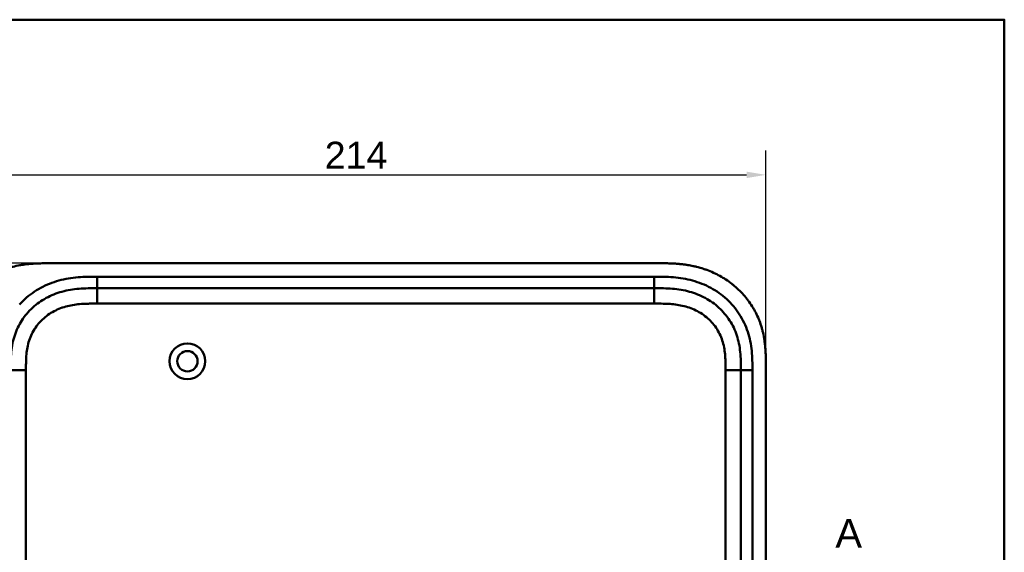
# Model space of a CAD drawing. Header units: millimetres. Extents: x 20 to 833, y 20 to 574.
# Tile 12 of 12: x 564 to 820, y 435 to 574. Entities that reach past the tile are written whole.
import ezdxf

# ---------------------------------------------------------------- set-up
doc = ezdxf.new("R2010")
doc.units = ezdxf.units.MM
doc.header["$LTSCALE"] = 2
for name, color, linetype, lineweight in [('Bemaßungen(DIN)', 7, 'Continuous', 25), ('Schnittansichtslinien(DIN)', 7, 'Continuous', 70), ('Sichtbare Kanten(DIN)', 7, 'Continuous', 50), ('Sichtbare tangentiale Kanten(DIN)', 7, 'Continuous', 50), ('Skizziergeometrie(DIN)', 7, 'Continuous', 50)]:
    doc.layers.add(name, color=color, linetype=linetype, lineweight=lineweight)
doc.styles.add('Aktuell-DINGroßer Text', font='arial.ttf')
doc.styles.add('STANDARD-DIN~0', font='arial.ttf')
doc.dimstyles.new('CAD-LAN', dxfattribs={"dimscale": 2, "dimtxt": 3.5, "dimasz": 2.5, "dimexe": 3.175, "dimexo": 0, "dimgap": 0.8, "dimtad": 1, "dimrnd": 1e-08, "dimtxsty": 'STANDARD-DIN~0', "dimcen": 0.09, "dimdle": 10, "dimclrd": 250, "dimclre": 250, "dimclrt": 250, "dimadec": 0, "dimazin": 2, "dimtfac": 1, "dimtmove": 0, "dimatfit": 3, "dimfxl": 1, "dimtolj": 1, "dimtzin": 0, "dimlwd": 25, "dimlwe": 25, "dimarcsym": 0})

# ---------------------------------------------------------------- blocks, each defined once
blk = doc.blocks.new('Ränder Standardrahmen')
at = {"layer": 'Skizziergeometrie(DIN)', "flags": 128}
blk.add_lwpolyline([(10, 10), (10, 287), (410, 287), (410, 10), (10, 10)], dxfattribs=at)
blk = doc.blocks.new('*D22')
at = {"layer": 'Bemaßungen(DIN)', "color": 250, "linetype": 'Continuous', "lineweight": 25, "true_color": 0x3f3f3f, "transparency": 16777216}
for p, q in [((571, 510.64), (484.38, 510.64)), ((490.73, 505.64), (490.73, 270.64)), ((571, 265.64), (484.38, 265.64))]:
    blk.add_line(p, q, dxfattribs=at)
at = {"layer": 'Bemaßungen(DIN)', "color": 250, "linetype": 'Continuous', "true_color": 0x3f3f3f, "transparency": 16777216}
for points in [[(489.9, 505.64), (491.57, 505.64), (490.73, 510.64)], [(489.9, 270.64), (491.57, 270.64), (490.73, 265.64)]]:
    blk.add_solid(points, dxfattribs=at)
at = {"layer": 'Defpoints', "color": 0, "linetype": 'Continuous', "transparency": 16777216}
for p in [(571, 510.64), (490.73, 265.64), (571, 265.64)]:
    blk.add_point(p, dxfattribs=at)
at = {"layer": 'Bemaßungen(DIN)', "color": 250, "linetype": 'Continuous', "lineweight": 25, "true_color": 0x3f3f3f, "transparency": 16777216, "insert": (481.98, 380.32), "char_height": 7, "attachment_point": 1, "rotation": 90, "style": 'STANDARD-DIN~0'}
blk.add_mtext('\\A1;245', dxfattribs=at)
blk = doc.blocks.new('*D23')
at = {"layer": 'Bemaßungen(DIN)', "color": 250, "linetype": 'Continuous', "lineweight": 25, "true_color": 0x3f3f3f, "transparency": 16777216}
for p, q in [((543.96, 483.86), (543.96, 539.99)), ((757.96, 483.86), (757.96, 539.99)), ((548.96, 533.64), (752.96, 533.64))]:
    blk.add_line(p, q, dxfattribs=at)
at = {"layer": 'Bemaßungen(DIN)', "color": 250, "linetype": 'Continuous', "true_color": 0x3f3f3f, "transparency": 16777216}
for points in [[(548.96, 534.47), (548.96, 532.8), (543.96, 533.64)], [(752.96, 534.47), (752.96, 532.8), (757.96, 533.64)]]:
    blk.add_solid(points, dxfattribs=at)
at = {"layer": 'Defpoints', "color": 0, "linetype": 'Continuous', "transparency": 16777216}
for p in [(757.96, 533.64), (543.96, 483.86), (757.96, 483.86)]:
    blk.add_point(p, dxfattribs=at)
at = {"layer": 'Bemaßungen(DIN)', "color": 250, "linetype": 'Continuous', "lineweight": 25, "true_color": 0x3f3f3f, "transparency": 16777216, "insert": (643.19, 542.26), "char_height": 7, "attachment_point": 1, "style": 'STANDARD-DIN~0'}
blk.add_mtext('\\A1;214', dxfattribs=at)
blk = doc.blocks.new('2DTransSchnitt0')
at = {"layer": 'Schnittansichtslinien(DIN)', "insert": (388.02, 218.32), "char_height": 3.73, "attachment_point": 7, "style": 'Aktuell-DINGroßer Text'}
blk.add_mtext('A', dxfattribs=at)

msp = doc.modelspace()

# ---------------------------------------------------------------- linework, layer by layer
at = {"layer": 'Sichtbare Kanten(DIN)'}
for p, q in [((729.9256, 510.641), (571.003, 510.641)), ((728.926, 504.141), (584.0026, 504.141)), ((751.4643, 293.4253), (751.4643, 482.8567)), ((757.9643, 292.4254), (757.9643, 483.8566))]:
    msp.add_line(p, q, dxfattribs=at)
for radius in [4.65, 2.65]:
    msp.add_circle((607.4643, 485.141), radius, dxfattribs=at)
for points, knots in [([(571.003, 510.641), (570.4174, 510.6386), (569.239, 510.6254), (567.7496, 510.5617), (566.2518, 510.4468), (565.0486, 510.3085), (563.5446, 510.0667), (562.344, 509.8145), (560.8544, 509.4197), (559.6748, 509.0385), (558.2241, 508.4778), (557.0862, 507.9617), (555.7012, 507.2332), (554.6267, 506.5847), (553.3344, 505.6953), (552.3446, 504.9229), (551.1708, 503.8865), (550.2855, 503.0035), (549.2533, 501.8391), (548.4896, 500.8623), (547.6179, 499.5925), (546.9887, 498.5411), (546.2903, 497.1908), (545.8029, 496.0853), (545.2825, 494.6805), (544.9366, 493.5418), (544.5881, 492.108), (544.374, 490.9559), (544.1784, 489.5166), (544.0749, 488.3683), (543.9979, 486.9422), (543.9646, 485.5275), (543.9641, 484.411), (543.9643, 483.8567)], [0.000006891, 0.000006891, 0.000006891, 0.000006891, 0.040704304, 0.081401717, 0.101750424, 0.142447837, 0.162796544, 0.203493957, 0.223842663, 0.264540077, 0.284888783, 0.325586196, 0.345934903, 0.386632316, 0.406981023, 0.447678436, 0.468027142, 0.508724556, 0.529073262, 0.569770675, 0.590119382, 0.630816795, 0.651165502, 0.691862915, 0.712211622, 0.752909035, 0.773257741, 0.813955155, 0.834303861, 0.875001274, 0.895349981, 0.936047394, 0.976744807, 0.976744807, 0.976744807, 0.976744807]), ([(757.9643, 483.8566), (757.9643, 484.1551), (757.9641, 484.754), (757.9586, 485.5073), (757.9458, 486.264), (757.9285, 486.8722), (757.8944, 487.6355), (757.8565, 488.2471), (757.7811, 489.1658), (757.6795, 490.0853), (757.4682, 491.4636), (757.2135, 492.6805), (756.8063, 494.1833), (756.4062, 495.3668), (755.8145, 496.8106), (755.2687, 497.9351), (754.498, 499.2935), (753.8137, 500.3386), (752.8794, 501.5879), (752.0711, 502.5394), (750.9905, 503.6628), (750.0729, 504.5071), (748.8657, 505.4907), (747.8544, 506.2188), (746.5394, 507.0519), (745.45, 507.6549), (744.0486, 508.3279), (742.8986, 508.8014), (741.4313, 509.3106), (740.2384, 509.6515), (738.8814, 509.9642), (737.9699, 510.1345), (737.0551, 510.2755), (736.4447, 510.3552), (735.6813, 510.4387), (735.0706, 510.4931), (734.3077, 510.5472), (733.6979, 510.58), (732.7853, 510.6153), (731.5742, 510.6403), (730.5231, 510.6415), (729.9256, 510.641)], [0.000009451, 0.000009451, 0.000009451, 0.000009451, 0.020842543, 0.041675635, 0.052092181, 0.072925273, 0.083341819, 0.104174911, 0.114591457, 0.145841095, 0.166674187, 0.208340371, 0.229173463, 0.270839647, 0.291672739, 0.333338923, 0.354172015, 0.395838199, 0.416671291, 0.458337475, 0.479170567, 0.520836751, 0.541669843, 0.583336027, 0.604169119, 0.645835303, 0.666668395, 0.708334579, 0.729167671, 0.770833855, 0.791666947, 0.822916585, 0.833333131, 0.854166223, 0.864582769, 0.885415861, 0.895832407, 0.916665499, 0.927082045, 0.958331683, 0.999997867, 0.999997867, 0.999997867, 0.999997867]), ([(584.0026, 504.141), (583.1971, 504.141), (581.601, 504.1398), (579.2639, 504.0327), (576.9987, 503.7561), (574.0811, 503.1187), (570.6469, 501.7564), (567.0629, 499.2137), (564.2326, 495.8711), (562.6736, 492.5927), (561.926, 489.7639), (561.5964, 487.5465), (561.4658, 485.2403), (561.4643, 483.6565), (561.4643, 482.8567)], [59.61588276, 59.61588276, 59.61588276, 59.61588276, 59.85938486, 60.10288613, 60.3463874, 60.58988868, 61.07689122, 61.56389376, 62.05089631, 62.53789885, 62.78140012, 63.02490139, 63.26840267, 63.51190542, 63.51190542, 63.51190542, 63.51190542]), ([(751.4643, 482.8567), (751.4643, 483.6565), (751.4627, 485.2403), (751.3322, 487.5465), (751.0026, 489.7639), (750.255, 492.5927), (748.696, 495.8711), (745.8656, 499.2137), (742.2816, 501.7564), (738.8474, 503.1187), (735.9299, 503.7561), (733.6646, 504.0327), (731.3275, 504.1398), (729.7314, 504.141), (728.926, 504.141)], [41.22752277, 41.22752277, 41.22752277, 41.22752277, 41.47102552, 41.71452679, 41.95802807, 42.20152934, 42.68853188, 43.17553442, 43.66253697, 44.14953951, 44.39304078, 44.63654205, 44.88004333, 45.12354543, 45.12354543, 45.12354543, 45.12354543])]:
    msp.add_open_spline(points, degree=3, knots=knots, dxfattribs=at)
at = {"layer": 'Sichtbare tangentiale Kanten(DIN)'}
for p, q in [((584.0026, 507.141), (728.9259, 507.141)), ((584.0026, 504.141), (584.0026, 507.141)), ((728.9259, 504.141), (728.9259, 507.141)), ((584.0025, 500.141), (584.0025, 504.141)), ((728.9262, 504.141), (728.9262, 500.141)), ((728.9262, 500.141), (584.0025, 500.141)), ((565.4643, 482.8567), (561.4643, 482.8567)), ((565.4643, 482.8567), (565.4643, 422.7425)), ((747.4643, 293.4254), (747.4643, 482.8566)), ((747.4643, 482.8566), (751.4643, 482.8566)), ((751.4643, 482.8567), (754.4643, 482.8567)), ((754.4643, 482.8567), (754.4643, 293.4253))]:
    msp.add_line(p, q, dxfattribs=at)
for points, knots in [([(563.7763, 499.891), (564.2148, 500.3799), (565.876, 502.0598), (569.209, 504.4226), (573.1876, 505.9968), (576.5043, 506.7194), (579.0265, 507.0263), (581.5501, 507.1402), (583.1971, 507.141), (584.0026, 507.141)], [61.37610375, 61.37610375, 61.37610375, 61.37610375, 61.56389411, 62.05089666, 62.5378992, 62.78140047, 63.02490174, 63.26840301, 63.51190572, 63.51190572, 63.51190572, 63.51190572]), ([(728.9259, 507.141), (729.7315, 507.141), (731.3784, 507.1402), (733.9021, 507.0263), (736.4243, 506.7194), (739.741, 505.9968), (743.7196, 504.4226), (747.9109, 501.4513), (751.2439, 497.5189), (753.0819, 493.6501), (753.9488, 490.3604), (754.3224, 487.8372), (754.4633, 485.3034), (754.4643, 483.6566), (754.4643, 482.8567)], [41.22752247, 41.22752247, 41.22752247, 41.22752247, 41.47102517, 41.71452645, 41.95802772, 42.20152899, 42.68853153, 43.17553408, 43.66253662, 44.14953916, 44.39304044, 44.63654171, 44.88004298, 45.12354604, 45.12354604, 45.12354604, 45.12354604]), ([(584.0025, 500.141), (583.8389, 500.141), (583.6753, 500.141), (583.5117, 500.141), (583.0691, 500.1408), (582.6266, 500.1388), (582.1841, 500.1323), (582.0318, 500.1301), (581.8794, 500.1273), (581.7271, 500.1238), (581.6509, 500.1221), (581.5747, 500.1202), (581.4986, 500.1182), (581.4224, 500.1161), (581.3463, 500.1138), (581.2669, 500.1112), (580.9569, 500.1011), (580.6625, 500.0883), (580.357, 500.0707), (580.3496, 500.0702), (580.3422, 500.0698), (580.3347, 500.0694), (579.7174, 500.0333), (579.1295, 499.9815), (578.5364, 499.9058), (578.5271, 499.9046), (578.5179, 499.9034), (578.5086, 499.9022), (577.9085, 499.8248), (577.3162, 499.7239), (576.7266, 499.5925), (576.7213, 499.5913), (576.7159, 499.5901), (576.7106, 499.5889), (576.1114, 499.4548), (575.515, 499.2888), (574.9354, 499.0905), (574.932, 499.0893), (574.9286, 499.0881), (574.9252, 499.087), (574.3386, 498.8858), (573.7578, 498.6472), (573.1988, 498.3746), (572.6396, 498.1019), (572.0949, 497.7916), (571.5751, 497.4472), (571.0552, 497.1027), (570.5571, 496.722), (570.0898, 496.3101), (569.6195, 495.8955), (569.1746, 495.4439), (568.7687, 494.9674), (568.3644, 494.4929), (567.9913, 493.9847), (567.6603, 493.4567), (567.3312, 492.9319), (567.0377, 492.3781), (566.7884, 491.8135), (566.5415, 491.2544), (566.3319, 490.6713), (566.1624, 490.083), (566.1612, 490.0788), (566.16, 490.0745), (566.1588, 490.0703), (565.9928, 489.4923), (565.8639, 488.9053), (565.7658, 488.3114), (565.7643, 488.3026), (565.7629, 488.2937), (565.7614, 488.2848), (565.665, 487.6957), (565.5989, 487.1066), (565.5534, 486.4898), (565.5528, 486.4823), (565.5523, 486.4748), (565.5517, 486.4673), (565.5296, 486.1627), (565.5136, 485.8687), (565.5013, 485.5672), (565.4886, 485.257), (565.4802, 484.9484), (565.4747, 484.6406), (565.4641, 484.044), (565.4642, 483.4497), (565.4643, 482.8567)], [0, 0, 0, 0, 0.04908608, 0.04908608, 0.04908608, 0.18185581, 0.18185581, 0.18185581, 0.22756628, 0.22756628, 0.22756628, 0.25042206, 0.25042206, 0.25042206, 0.27327785, 0.27327785, 0.27327785, 0.3625385, 0.3625385, 0.3625385, 0.364701, 0.364701, 0.364701, 0.54476218, 0.54476218, 0.54476218, 0.54757673, 0.54757673, 0.54757673, 0.72972983, 0.72972983, 0.72972983, 0.73137991, 0.73137991, 0.73137991, 0.91650865, 0.91650865, 0.91650865, 0.91759337, 0.91759337, 0.91759337, 1.10500478, 1.10500478, 1.10500478, 1.29247951, 1.29247951, 1.29247951, 1.479975, 1.479975, 1.479975, 1.66869424, 1.66869424, 1.66869424, 1.85667439, 1.85667439, 1.85667439, 2.04354225, 2.04354225, 2.04354225, 2.22863457, 2.22863457, 2.22863457, 2.22996111, 2.22996111, 2.22996111, 2.41176436, 2.41176436, 2.41176436, 2.41448234, 2.41448234, 2.41448234, 2.59484103, 2.59484103, 2.59484103, 2.59703678, 2.59703678, 2.59703678, 2.68628415, 2.68628415, 2.68628415, 2.7781364, 2.7781364, 2.7781364, 2.95612108, 2.95612108, 2.95612108, 2.95612108]), ([(746.7607, 490.1018), (746.5899, 490.6917), (746.3828, 491.264), (746.1402, 491.8134), (745.8909, 492.378), (745.5975, 492.9318), (745.2684, 493.4566), (744.9373, 493.9845), (744.5642, 494.4927), (744.1599, 494.9673), (743.7547, 495.443), (743.3106, 495.8939), (742.8412, 496.3079), (742.3732, 496.7206), (741.8744, 497.102), (741.3536, 497.447), (740.8338, 497.7915), (740.2892, 498.1018), (739.73, 498.3745), (739.171, 498.6471), (738.5902, 498.8857), (738.0036, 499.0869), (738.0002, 499.088), (737.9968, 499.0892), (737.9934, 499.0904), (737.4138, 499.2888), (736.8175, 499.4547), (736.2183, 499.5888), (736.2129, 499.59), (736.2076, 499.5912), (736.2022, 499.5924), (735.6126, 499.7238), (735.0204, 499.8248), (734.4202, 499.9022), (734.411, 499.9034), (734.4017, 499.9046), (734.3925, 499.9058), (733.7994, 499.9815), (733.2115, 500.0333), (732.5942, 500.0694), (732.5867, 500.0698), (732.5793, 500.0702), (732.5719, 500.0707), (732.2665, 500.0883), (731.9722, 500.101), (731.6709, 500.1109), (731.3611, 500.1211), (731.0525, 500.1278), (730.7448, 500.1323), (730.1363, 500.1411), (729.531, 500.1411), (728.9262, 500.141)], [0, 0, 0, 0, 0.18184713, 0.18184713, 0.18184713, 0.36871216, 0.36871216, 0.36871216, 0.55668992, 0.55668992, 0.55668992, 0.74510035, 0.74510035, 0.74510035, 0.93289923, 0.93289923, 0.93289923, 1.12037082, 1.12037082, 1.12037082, 1.30777922, 1.30777922, 1.30777922, 1.30886381, 1.30886381, 1.30886381, 1.49398985, 1.49398985, 1.49398985, 1.49563975, 1.49563975, 1.49563975, 1.6777905, 1.6777905, 1.6777905, 1.68060017, 1.68060017, 1.68060017, 1.86066366, 1.86066366, 1.86066366, 1.86282618, 1.86282618, 1.86282618, 1.95208532, 1.95208532, 1.95208532, 2.04386842, 2.04386842, 2.04386842, 2.22537476, 2.22537476, 2.22537476, 2.22537476]), ([(747.4643, 482.8566), (747.4643, 483.0919), (747.4643, 483.3273), (747.4638, 483.5626), (747.4635, 483.7064), (747.4626, 483.8501), (747.4616, 483.9938), (747.4611, 484.0657), (747.4605, 484.1376), (747.4598, 484.2095), (747.4584, 484.3532), (747.4563, 484.4969), (747.4538, 484.6406), (747.4524, 484.7168), (747.4509, 484.793), (747.4492, 484.8692), (747.4475, 484.9454), (747.4455, 485.0215), (747.4434, 485.0977), (747.4391, 485.25), (747.434, 485.4023), (747.4276, 485.5603), (747.415, 485.8685), (747.399, 486.1627), (747.3768, 486.4674), (747.3762, 486.4748), (747.3757, 486.4823), (747.3751, 486.4899), (747.3297, 487.1066), (747.2635, 487.6957), (747.1671, 488.2848), (747.1657, 488.2936), (747.1642, 488.3025), (747.1627, 488.3114), (747.0639, 488.9095), (746.9333, 489.5007), (746.7697, 490.0707), (746.7668, 490.0808), (746.7637, 490.0913), (746.7607, 490.1018)], [0, 0, 0, 0, 0.07060207, 0.07060207, 0.07060207, 0.113734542, 0.113734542, 0.113734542, 0.135300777, 0.135300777, 0.135300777, 0.178433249, 0.178433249, 0.178433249, 0.201293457, 0.201293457, 0.201293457, 0.224153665, 0.224153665, 0.224153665, 0.269874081, 0.269874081, 0.269874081, 0.359119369, 0.359119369, 0.359119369, 0.361314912, 0.361314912, 0.361314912, 0.541668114, 0.541668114, 0.541668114, 0.544386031, 0.544386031, 0.544386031, 0.727510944, 0.727510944, 0.727510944, 0.730752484, 0.730752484, 0.730752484, 0.730752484])]:
    msp.add_open_spline(points, degree=3, knots=knots, dxfattribs=at)

# ---------------------------------------------------------------- block references
at = {"xscale": 2, "yscale": 2, "zscale": 2}
msp.add_blockref('Ränder Standardrahmen', (0, 0), dxfattribs=at)
at = {"layer": 'Schnittansichtslinien(DIN)', "xscale": 2, "yscale": 2, "zscale": 2}
msp.add_blockref('2DTransSchnitt0', (0, 0), dxfattribs=at)

# ---------------------------------------------------------------- dimensions: what is measured, and where the dimension line sits
at = {"layer": 'Bemaßungen(DIN)', "color": 250, "linetype": 'Continuous', "lineweight": 25, "true_color": 0x3f3f3f}
for base, p1, p2, angle, picture, middle in [((757.9643, 533.6354), (543.9643, 483.8567), (757.9643, 483.8566), 180, '*D23', (650.9643, 533.6354)), ((490.7321, 265.641), (571.003, 510.641), (571.003, 265.641), 90, '*D22', (490.7321, 388.141))]:
    dim = msp.add_linear_dim(base=base, p1=p1, p2=p2, angle=angle, dimstyle='CAD-LAN', override={"dimgap": 0.8, "dimdec": 2, "dimtol": 0, "dimlim": 0, "dimtp": 0, "dimtm": 0, "dimtdec": 2, "dimtofl": 0, "dimatfit": 1}, dxfattribs=at)
    dim.commit()
    dim.dimension.update_dxf_attribs({"geometry": picture, "text_midpoint": middle, "dimtype": 160})

doc.saveas('drawing.dxf')
